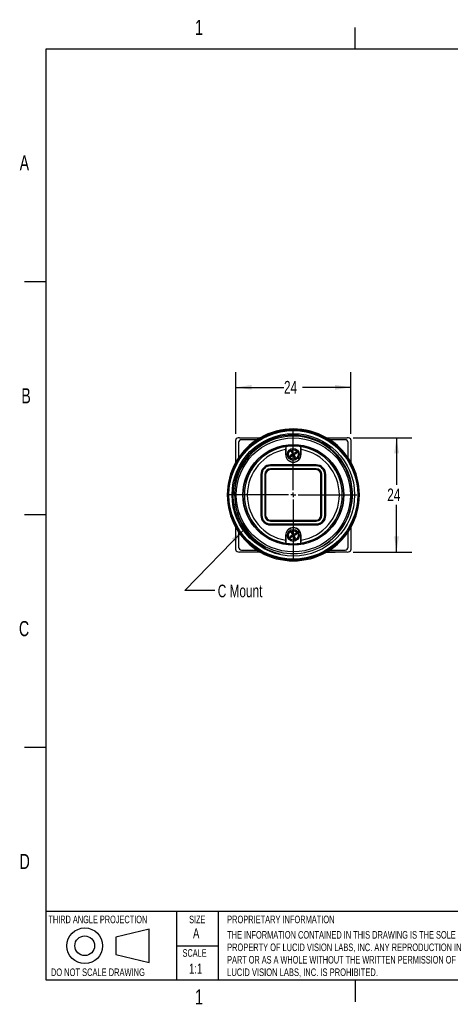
# Model space of a CAD drawing. Extents: x 5 to 274, y 5 to 212.
# Tile 1 of 9: x 5 to 95, y 5 to 212. Entities that reach past the tile are written whole.
import ezdxf
from ezdxf.enums import TextEntityAlignment as Align

# ---------------------------------------------------------------- set-up
doc = ezdxf.new("R2010")
doc.units = 0
doc.layers.get('0').update_dxf_attribs({"linetype": 'CONTINUOUS'})
doc.layers.add('DIMENSIONS', color=8, linetype='CONTINUOUS')
doc.layers.add('FORMAT', color=7, linetype='CONTINUOUS')
doc.dimstyles.new('SLDDIMSTYLE1', dxfattribs={"dimtxt": 2.645833, "dimasz": 3.302, "dimexe": 0, "dimexo": 0.0625, "dimgap": 0.661458, "dimtad": 0, "dimtih": 1, "dimtoh": 1, "dimrnd": 1e-09, "dimzin": 12, "dimsah": 1, "dimcen": 0.09, "dimazin": 3, "dimtfac": 1, "dimtofl": 0, "dimtmove": 0, "dimatfit": 3})

# ---------------------------------------------------------------- blocks, each defined once
blk = doc.blocks.new('SW_NOTE_0')
at = {"layer": 'FORMAT', "color": 0}
for s, width, p in [('THE INFORMATION CONTAINED IN THIS DRAWING IS THE SOLE ', 0.641667, (0, 0)), ('PROPERTY OF LUCID VISION LABS, INC. ANY REPRODUCTION IN ', 0.64375, (0, -2.62)), ('PART OR AS A WHOLE WITHOUT THE WRITTEN PERMISSION OF ', 0.633962, (0, -5.23)), ('LUCID VISION LABS, INC. IS PROHIBITED.', 0.653947, (0, -7.85))]:
    blk.add_text(s, height=1.5875, dxfattribs=dict(at, width=width)).set_placement(p, align=Align.BOTTOM_LEFT)
blk = doc.blocks.new('_D_1')
at = {"layer": 'DIMENSIONS'}
for p, q in [((49.95, 124.92), (49.95, 137.85)), ((74.07, 124.92), (74.07, 137.85)), ((49.95, 134.67), (60.05, 134.67)), ((74.07, 134.67), (63.96, 134.67))]:
    blk.add_line(p, q, dxfattribs=at)
for points in [[(49.95, 134.67), (53.25, 134.16), (53.25, 135.18)], [(74.07, 134.67), (70.77, 135.18), (70.77, 134.16)]]:
    blk.add_solid(points, dxfattribs=at)
at = {"layer": 'DIMENSIONS', "width": 0.7}
blk.add_text('24', height=2.646, dxfattribs=at).set_placement((60.05, 132.57, 6.66), align=Align.BOTTOM_LEFT)
blk = doc.blocks.new('_D_2')
at = {"layer": 'DIMENSIONS'}
for p, q in [((74.57, 124.09), (86.83, 124.09)), ((83.65, 124.09), (83.65, 114.19)), ((83.65, 100.09), (83.65, 109.99)), ((74.57, 100.09), (86.83, 100.09))]:
    blk.add_line(p, q, dxfattribs=at)
for points in [[(83.65, 124.09), (83.15, 120.79), (84.16, 120.79)], [(83.65, 100.09), (84.16, 103.39), (83.15, 103.39)]]:
    blk.add_solid(points, dxfattribs=at)
at = {"layer": 'DIMENSIONS', "width": 0.7}
blk.add_text('24', height=2.646, dxfattribs=at).set_placement((81.7, 109.99, 6.66), align=Align.BOTTOM_LEFT)
blk = doc.blocks.new('SW_NOTE_2')
at = {"layer": 'DIMENSIONS', "color": 0, "flags": 128}
blk.add_lwpolyline([(-6.2, -12.91), (-12.55, -12.91), (0, 0)], dxfattribs=at)
at = {"layer": 'DIMENSIONS', "color": 0}
blk.add_solid([(0, 0), (-2.67, -2.01), (-1.94, -2.72)], dxfattribs=at)
at = {"layer": 'DIMENSIONS', "color": 0, "width": 0.7}
blk.add_text('C Mount', height=2.646, dxfattribs=at).set_placement((-5.62, -15.11), align=Align.BOTTOM_LEFT)
blk = doc.blocks.new('SW_CENTERMARKSYMBOL_0')
at = {"color": 0, "linetype": 'CONTINUOUS'}
for p, q in [((0, 1), (0, 13.35)), ((-1, 0), (-13.35, 0)), ((0, 0), (-0.5, 0)), ((0, 0), (0, 0.5)), ((0, 0), (0, -0.5)), ((0, 0), (0.5, 0)), ((1, 0), (13.35, 0)), ((0, -1), (0, -13.35))]:
    blk.add_line(p, q, dxfattribs=at)

msp = doc.modelspace()

# ---------------------------------------------------------------- linework, layer by layer
at = {"color": 7, "linetype": 'CONTINUOUS'}
for p, q in [((50.714, 124.092), (50.716, 124.092)), ((50.716, 124.092), (54.999, 124.092)), ((55.036, 124.092), (55.021, 124.092)), ((68.998, 124.092), (68.983, 124.092)), ((69.02, 124.092), (73.303, 124.092)), ((73.303, 124.092), (73.306, 124.092)), ((49.945, 123.65), (49.945, 123.652)), ((49.945, 118.974), (49.945, 123.65)), ((50.535, 123.06), (50.535, 119.899)), ((54.351, 123.667), (51.141, 123.667)), ((60.41, 122.216), (60.378, 121.603)), ((60.41, 122.216), (60.41, 120.592)), ((63.61, 120.592), (63.61, 122.216)), ((72.878, 123.667), (69.668, 123.667)), ((73.485, 119.899), (73.485, 123.06)), ((74.074, 123.652), (74.074, 123.65)), ((74.074, 123.65), (74.074, 118.974)), ((60.378, 121.603), (60.378, 120.592)), ((61.84, 120.64), (61.294, 120.336)), ((61.294, 120.336), (61.415, 120.117)), ((61.415, 120.117), (61.961, 120.422)), ((61.512, 120.457), (61.634, 120.239)), ((61.754, 121.308), (61.535, 121.186)), ((61.535, 121.186), (61.84, 120.64)), ((61.875, 121.089), (61.657, 120.967)), ((62.058, 120.762), (61.754, 121.308)), ((61.961, 120.422), (62.266, 119.876)), ((62.604, 121.066), (62.058, 120.762)), ((62.144, 120.094), (62.362, 120.216)), ((62.18, 120.543), (62.726, 120.848)), ((62.484, 119.997), (62.18, 120.543)), ((62.266, 119.876), (62.484, 119.997)), ((62.507, 120.726), (62.385, 120.944)), ((62.726, 120.848), (62.604, 121.066)), ((63.641, 120.592), (63.641, 121.603)), ((62.01, 118.392), (57.21, 118.392)), ((62.01, 118.219), (57.21, 118.219)), ((62.01, 118.192), (57.21, 118.192)), ((66.81, 118.392), (62.01, 118.392)), ((66.81, 118.219), (62.01, 118.219)), ((66.81, 118.192), (62.01, 118.192)), ((55.21, 116.392), (55.21, 107.792)), ((55.382, 116.392), (55.382, 107.792)), ((55.41, 116.392), (55.41, 107.792)), ((56.01, 116.392), (56.01, 107.792)), ((56.193, 116.392), (56.193, 107.792)), ((56.21, 116.392), (56.21, 107.792)), ((62.01, 117.592), (57.21, 117.592)), ((62.01, 117.408), (57.21, 117.408)), ((66.81, 117.392), (57.21, 117.392)), ((66.81, 117.592), (62.01, 117.592)), ((66.81, 117.408), (62.01, 117.408)), ((67.81, 107.792), (67.81, 116.392)), ((67.826, 107.792), (67.826, 116.392)), ((68.01, 107.792), (68.01, 116.392)), ((68.61, 107.792), (68.61, 116.392)), ((68.637, 107.792), (68.637, 116.392)), ((68.81, 107.792), (68.81, 116.392)), ((57.21, 106.792), (66.81, 106.792)), ((57.21, 106.775), (66.81, 106.775)), ((57.21, 106.592), (66.81, 106.592)), ((57.21, 105.992), (66.81, 105.992)), ((57.21, 105.964), (66.81, 105.964)), ((57.21, 105.792), (66.81, 105.792)), ((49.945, 100.533), (49.945, 105.209)), ((50.535, 104.284), (50.535, 101.123)), ((60.378, 103.592), (60.378, 102.58)), ((60.41, 103.592), (60.41, 101.967)), ((61.84, 103.64), (61.294, 103.336)), ((61.415, 103.117), (61.961, 103.422)), ((61.512, 103.457), (61.634, 103.239)), ((61.754, 104.308), (61.535, 104.186)), ((61.535, 104.186), (61.84, 103.64)), ((61.875, 104.089), (61.657, 103.967)), ((62.058, 103.762), (61.754, 104.308)), ((61.961, 103.422), (62.266, 102.876)), ((62.604, 104.066), (62.058, 103.762)), ((62.18, 103.543), (62.726, 103.848)), ((62.484, 102.997), (62.18, 103.543)), ((62.507, 103.726), (62.385, 103.944)), ((62.726, 103.848), (62.604, 104.066)), ((63.61, 101.967), (63.61, 103.592)), ((63.641, 102.58), (63.641, 103.592)), ((73.485, 101.123), (73.485, 104.284)), ((74.074, 105.209), (74.074, 100.533)), ((61.294, 103.336), (61.415, 103.117)), ((62.144, 103.094), (62.362, 103.216)), ((62.266, 102.876), (62.484, 102.997)), ((49.945, 100.532), (49.945, 100.533)), ((50.716, 100.092), (50.714, 100.092)), ((54.999, 100.092), (50.716, 100.092)), ((51.141, 100.517), (54.351, 100.517)), ((55.021, 100.092), (55.036, 100.092)), ((68.939, 100.067), (70.768, 100.067)), ((68.983, 100.092), (68.998, 100.092)), ((73.303, 100.092), (69.02, 100.092)), ((69.668, 100.517), (72.878, 100.517)), ((73.306, 100.092), (73.303, 100.092)), ((74.074, 100.533), (74.074, 100.532))]:
    msp.add_line(p, q, dxfattribs=at)
at = {"color": 7, "linetype": 'CONTINUOUS', "flags": 128}
for points in [[(68.068, 101.364), (68.868, 101.85), (69.635, 102.4), (70.358, 103.006), (71.04, 103.675), (71.668, 104.395), (72.232, 105.151), (72.738, 105.948), (73.185, 106.792), (73.567, 107.667), (73.902, 108.645), (74.155, 109.647), (74.324, 110.677), (74.407, 111.736), (74.4, 112.769), (74.307, 113.798), (74.125, 114.835), (73.856, 115.853), (73.507, 116.83), (73.079, 117.774), (72.565, 118.692), (71.967, 119.575), (71.315, 120.382), (70.598, 121.132), (69.81, 121.828), (68.953, 122.465), (68.071, 123.011), (67.14, 123.486), (66.165, 123.884), (65.143, 124.203), (64.129, 124.428), (63.092, 124.568), (62.036, 124.622), (60.964, 124.585), (59.931, 124.461), (58.905, 124.252), (57.889, 123.953), (56.888, 123.564), (55.95, 123.106), (55.048, 122.567), (54.184, 121.947), (53.365, 121.246), (52.632, 120.503), (51.958, 119.696), (51.348, 118.826), (50.805, 117.894), (50.372, 116.983), (50.002, 116.01), (49.714, 115.01), (49.49, 113.866), (49.379, 112.823), (49.356, 111.767), (49.422, 110.701), (49.58, 109.629), (49.841, 108.533), (50.201, 107.457), (50.668, 106.391), (51.237, 105.364)], [(50.714, 124.092), (50.45, 124.065), (50.239, 123.998), (50.043, 123.866), (49.968, 123.759), (49.951, 123.705), (49.945, 123.652)], [(74.074, 123.652), (74.069, 123.705), (74.051, 123.759), (73.977, 123.866), (73.78, 123.998), (73.57, 124.065), (73.306, 124.092)], [(63.641, 121.603), (63.625, 121.911), (63.61, 122.216)], [(69.27, 119.327), (69.258, 119.34), (69.245, 119.352)], [(69.245, 104.831), (69.258, 104.844), (69.27, 104.856)], [(60.378, 102.58), (60.394, 102.272), (60.41, 101.967)], [(63.61, 101.967), (63.625, 102.272), (63.641, 102.58)], [(49.945, 100.532), (49.951, 100.478), (49.968, 100.424), (50.042, 100.317), (50.239, 100.185), (50.449, 100.118), (50.714, 100.092)], [(70.916, 100.092), (70.856, 100.075), (70.768, 100.067)], [(73.306, 100.092), (73.57, 100.118), (73.78, 100.185), (73.977, 100.317), (74.051, 100.424), (74.069, 100.478), (74.074, 100.532)]]:
    msp.add_lwpolyline(points, dxfattribs=at)
at = {"color": 7, "linetype": 'CONTINUOUS'}
for centre, radius in [((62.01, 112.092), 13.696), ((62.01, 112.092), 13.492), ((62.01, 112.092), 12.85), ((62.01, 112.092), 11.96), ((62.01, 112.092), 10.566), ((62.01, 112.092), 10.5), ((62.01, 120.592), 1.25), ((62.01, 120.592), 1), ((62.01, 103.592), 1.25), ((62.01, 103.592), 1)]:
    msp.add_circle(centre, radius, dxfattribs=at)
for centre, radius, start, end in [((62.008, 112.096), 12.319, 301.52789, 184.33552), ((62.01, 112.337), 13.675, 120.73524, 124.05924), ((62.01, 111.85), 14.089, 60.33301, 119.66699), ((62.009, 112.337), 13.675, 55.94076, 59.26476), ((51.108, 123.093), 0.575, 86.77027, 183.22973), ((62.01, 112.092), 13.879, 123.48925, 145.76981), ((62.01, 112.092), 10.25, 98.98046, 261.01954), ((62.01, 112.092), 10.25, 81.01954, 98.98046), ((62.01, 112.092), 10.25, 278.98046, 81.01954), ((62.01, 112.092), 13.879, 34.23019, 56.51075), ((72.911, 123.093), 0.575, 356.77027, 93.22973), ((61.764, 112.091), 13.677, 145.1888, 149.78532), ((62.01, 112.092), 9.65, 99.73326, 260.26674), ((62.01, 120.592), 1.631, 180, 0), ((62.01, 120.592), 1.6, 180, 0), ((62.01, 112.092), 9.65, 279.73326, 80.26674), ((62.255, 112.091), 13.677, 30.21468, 34.8112), ((62.252, 112.092), 14.1, 150.78518, 209.21482), ((57.21, 116.392), 2, 90, 180), ((57.21, 116.392), 1.828, 90, 180), ((57.21, 116.392), 1.8, 90, 180), ((66.81, 116.392), 2, 0, 90), ((66.81, 116.392), 1.828, 0, 90), ((66.81, 116.392), 1.8, 0, 90), ((61.767, 112.092), 14.1, 330.78518, 29.21482), ((57.21, 116.392), 1.2, 90, 180), ((57.21, 116.392), 1.017, 90, 180), ((57.21, 116.392), 1, 90, 180), ((66.81, 116.392), 1.2, 0, 90), ((66.81, 116.392), 1.017, 0, 90), ((66.81, 116.392), 1, 0, 90), ((62.214, 111.844), 12.508, 183.11288, 255.81205), ((62.01, 112.092), 12.32, 184.31565, 299.45749), ((57.21, 107.792), 2, 180, 270), ((57.21, 107.792), 1.828, 180, 270), ((57.21, 107.792), 1.8, 180, 270), ((57.21, 107.792), 1.2, 180, 270), ((57.21, 107.792), 1.017, 180, 270), ((57.21, 107.792), 1, 180, 270), ((66.81, 107.792), 2, 270, 0), ((66.81, 107.792), 1.828, 270, 0), ((66.81, 107.792), 1.8, 270, 0), ((66.81, 107.792), 1.2, 270, 0), ((66.81, 107.792), 1.017, 270, 0), ((66.81, 107.792), 1, 270, 0), ((61.966, 112.006), 12.608, 210.37033, 257.08552), ((61.764, 112.092), 13.677, 210.21468, 214.8112), ((62.01, 112.092), 13.879, 214.23019, 236.51075), ((62.013, 112.096), 12.706, 211.99359, 256.97223), ((62.01, 103.592), 1.631, 0, 180), ((62.01, 103.592), 1.6, 0, 180), ((62.01, 112.092), 13.879, 303.48925, 325.76981), ((62.255, 112.092), 13.677, 325.1888, 329.78532), ((62.01, 112.092), 10.25, 261.01954, 278.98046), ((51.108, 101.09), 0.575, 176.77027, 273.22973), ((62.01, 111.846), 13.675, 235.94076, 239.26476), ((62.01, 112.334), 14.089, 240.33301, 299.66699), ((62.009, 111.846), 13.675, 300.73524, 304.05924), ((72.911, 101.09), 0.575, 266.77027, 3.22973)]:
    msp.add_arc(centre, radius, start, end, dxfattribs=at)
at = {"layer": 'FORMAT', "linetype": 'CONTINUOUS'}
for p, q in [((74.95, 205.7), (74.95, 210.225)), ((10.2, 156.825), (5.675, 156.825)), ((10.2, 59.075), (5.675, 59.075)), ((74.95, 10.2), (74.95, 5.675))]:
    msp.add_line(p, q, dxfattribs=at)
at = {"layer": 'FORMAT', "color": 7, "linetype": 'CONTINUOUS'}
for p, q in [((10.2, 10.2), (10.2, 205.7)), ((10.2, 205.7), (269.2, 205.7)), ((5.674, 107.95), (10.201, 107.95)), ((269.2, 10.2), (10.2, 10.2))]:
    msp.add_line(p, q, dxfattribs=at)
at = {"layer": 'FORMAT'}
for p, q in [((10.2, 24.714), (269.2, 24.714)), ((37.502, 24.714), (37.502, 10.2)), ((46.253, 24.714), (46.253, 10.2)), ((31.763, 20.925), (24.774, 19.288)), ((31.763, 13.968), (31.763, 20.925)), ((24.774, 19.288), (24.774, 15.605)), ((37.502, 17.457), (46.253, 17.457)), ((24.774, 15.605), (31.763, 13.968))]:
    msp.add_line(p, q, dxfattribs=at)
for radius in [3.749, 2.07]:
    msp.add_circle((18.278, 17.446), radius, dxfattribs=at)

# ---------------------------------------------------------------- block references
at = {"color": 7, "linetype": 'CONTINUOUS'}
msp.add_blockref('SW_CENTERMARKSYMBOL_0', (62.01, 112.092), dxfattribs=at)
at = {"layer": 'DIMENSIONS'}
msp.add_blockref('SW_NOTE_2', (51.789, 104.926), dxfattribs=at)
at = {"layer": 'FORMAT'}
msp.add_blockref('SW_NOTE_0', (48.141, 18.479), dxfattribs=at)

# ---------------------------------------------------------------- texts
for s, height, width, p in [('1', 3.175, 0.7, (41.402, 207.673)), ('A', 3.175, 0.7, (4.633, 179.236)), ('B', 3.175, 0.7, (4.986, 130.361)), ('C', 3.175, 0.7, (4.48, 81.486)), ('D', 3.175, 0.7, (4.624, 32.611)), ('SIZE', 1.5875, 0.7, (40.168, 21.71)), ('PROPRIETARY INFORMATION', 1.5875, 0.675, (48.141, 21.71)), ('A', 2.117, 0.7, (40.983, 18.383)), ('SCALE', 1.5875, 0.7, (38.791, 14.67)), ('DO NOT SCALE DRAWING', 1.5875, 0.6475, (11.187, 10.629)), ('1:1', 2.1167, 0.7, (40.159, 10.974)), ('1', 3.175, 0.7, (41.402, 4.173))]:
    msp.add_text(s, height=height, dxfattribs=dict(at, width=width)).set_placement(p, align=Align.BOTTOM_LEFT)
at = {"layer": 'FORMAT', "color": 7, "width": 0.668182}
msp.add_text('THIRD ANGLE PROJECTION', height=1.5875, dxfattribs=at).set_placement((10.659, 21.71), align=Align.BOTTOM_LEFT)

# ---------------------------------------------------------------- dimensions: what is measured, and where the dimension line sits
at = {"layer": 'DIMENSIONS'}
dim = msp.add_linear_dim(base=(49.945, 134.671), p1=(74.074, 123.65), p2=(49.945, 123.65), dimstyle='SLDDIMSTYLE1', dxfattribs=at)
dim.commit()
dim.dimension.update_dxf_attribs({"geometry": '_D_1', "text_midpoint": (62.01, 134.671), "dimtype": 160})
dim = msp.add_linear_dim(base=(83.653, 100.092), p1=(73.303, 124.092), p2=(73.303, 100.092), angle=90, dimstyle='SLDDIMSTYLE1', dxfattribs=at)
dim.commit()
dim.dimension.update_dxf_attribs({"geometry": '_D_2', "text_midpoint": (83.653, 112.092), "dimtype": 160})

doc.saveas('drawing.dxf')
